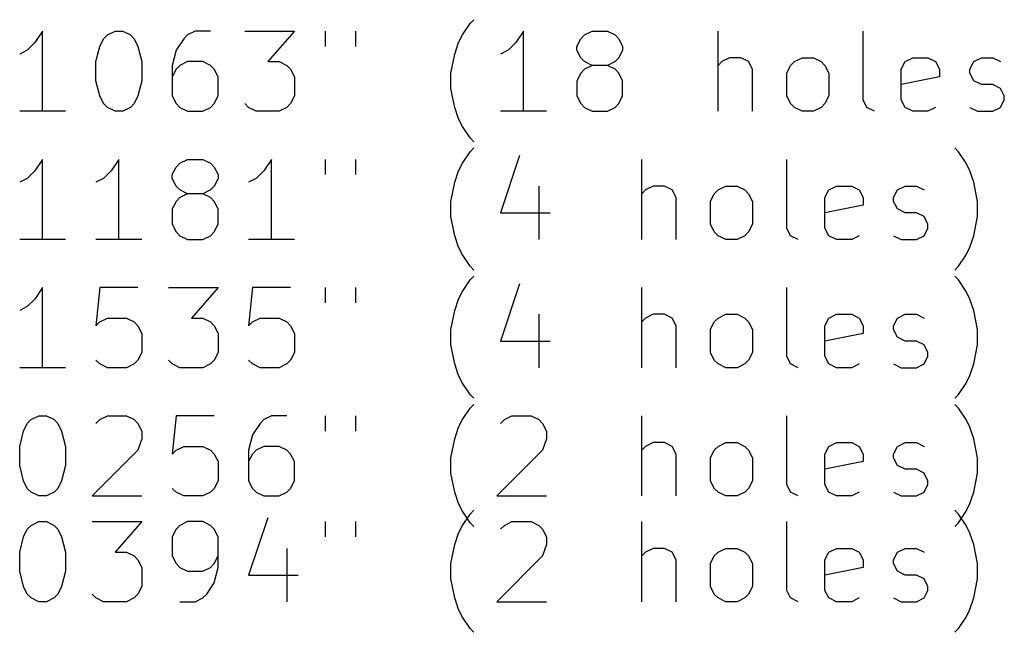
# Model space of a CAD drawing. Extents: x 148 to 250, y -219 to -100.
# Tile 3 of 8: x 174 to 199, y -219 to -204. Entities that reach past the tile are written whole.
import ezdxf

# ---------------------------------------------------------------- set-up
doc = ezdxf.new("R2010")
doc.units = 0
doc.layers.add('BLACK', color=7, linetype='CONTINUOUS')

msp = doc.modelspace()

# ---------------------------------------------------------------- linework, layer by layer
at = {"layer": 'BLACK', "linetype": 'CONTINUOUS'}
for p, q in [((185.424, -204.275), (185.519, -204.18)), ((185.233, -204.56), (185.424, -204.275)), ((174.757, -204.465), (174.567, -204.751)), ((174.757, -206.465), (174.757, -204.465)), ((176.186, -204.846), (176.281, -204.656)), ((176.281, -204.656), (176.376, -204.56)), ((176.376, -204.56), (176.567, -204.465)), ((176.567, -204.465), (176.757, -204.465)), ((176.757, -204.465), (176.948, -204.56)), ((176.948, -204.56), (177.043, -204.656)), ((177.043, -204.656), (177.138, -204.846)), ((178.281, -204.656), (178.09, -204.941)), ((178.376, -204.56), (178.281, -204.656)), ((178.567, -204.465), (178.376, -204.56)), ((178.948, -204.465), (178.567, -204.465)), ((179.805, -204.465), (181.043, -204.465)), ((181.043, -204.465), (180.376, -205.227)), ((181.805, -204.465), (181.805, -204.846)), ((182.567, -204.465), (182.567, -204.846)), ((185.138, -204.751), (185.233, -204.56)), ((186.757, -204.465), (186.567, -204.751)), ((186.757, -206.465), (186.757, -204.465)), ((188.09, -204.846), (188.186, -204.656)), ((188.186, -204.656), (188.281, -204.56)), ((188.281, -204.56), (188.471, -204.465)), ((188.471, -204.465), (188.852, -204.465)), ((188.852, -204.465), (189.043, -204.56)), ((189.043, -204.56), (189.138, -204.656)), ((189.138, -204.656), (189.233, -204.846)), ((191.614, -206.465), (191.614, -204.465)), ((195.233, -206.18), (195.233, -204.465)), ((174.567, -204.751), (174.376, -204.941)), ((176.09, -205.227), (176.186, -204.846)), ((177.138, -204.846), (177.233, -205.227)), ((185.043, -205.037), (185.138, -204.751)), ((186.567, -204.751), (186.376, -204.941)), ((188.09, -204.941), (188.09, -204.846)), ((189.233, -204.846), (189.233, -204.941)), ((174.376, -204.941), (174.186, -205.037)), ((178.09, -204.941), (177.995, -205.322)), ((184.948, -205.513), (185.043, -205.037)), ((186.376, -204.941), (186.186, -205.037)), ((188.186, -205.132), (188.09, -204.941)), ((188.281, -205.227), (188.186, -205.132)), ((189.138, -205.132), (189.043, -205.227)), ((189.233, -204.941), (189.138, -205.132)), ((191.9, -205.132), (191.71, -205.227)), ((192.186, -205.132), (191.9, -205.132)), ((192.376, -205.227), (192.186, -205.132)), ((193.519, -205.227), (193.71, -205.132)), ((193.71, -205.132), (193.995, -205.132)), ((193.995, -205.132), (194.186, -205.227)), ((196.281, -205.227), (196.471, -205.132)), ((196.471, -205.132), (196.852, -205.132)), ((196.852, -205.132), (197.043, -205.227)), ((197.995, -205.227), (198.186, -205.132)), ((198.186, -205.132), (198.471, -205.132)), ((198.471, -205.132), (198.662, -205.227)), ((176.09, -205.703), (176.09, -205.227)), ((177.233, -205.227), (177.233, -205.703)), ((177.995, -205.322), (177.995, -206.084)), ((178.186, -205.322), (178.09, -205.418)), ((178.376, -205.227), (178.186, -205.322)), ((178.757, -205.227), (178.376, -205.227)), ((178.948, -205.322), (178.757, -205.227)), ((179.043, -205.418), (178.948, -205.322)), ((180.376, -205.227), (180.662, -205.227)), ((180.662, -205.227), (180.852, -205.322)), ((180.852, -205.322), (180.948, -205.418)), ((188.471, -205.322), (188.281, -205.227)), ((188.471, -205.322), (188.281, -205.418)), ((188.852, -205.322), (188.471, -205.322)), ((189.043, -205.227), (188.852, -205.322)), ((189.043, -205.418), (188.852, -205.322)), ((191.71, -205.227), (191.614, -205.322)), ((192.471, -205.418), (192.376, -205.227)), ((193.329, -205.513), (193.424, -205.322)), ((193.424, -205.322), (193.519, -205.227)), ((194.186, -205.227), (194.281, -205.322)), ((194.281, -205.322), (194.376, -205.513)), ((196.186, -205.418), (196.281, -205.227)), ((197.043, -205.227), (197.138, -205.418)), ((197.9, -205.418), (197.995, -205.227)), ((178.09, -205.418), (177.995, -205.608)), ((179.138, -205.608), (179.043, -205.418)), ((179.138, -206.084), (179.138, -205.608)), ((180.948, -205.418), (181.043, -205.608)), ((181.043, -205.608), (181.043, -206.084)), ((184.948, -205.894), (184.948, -205.513)), ((188.186, -205.513), (188.09, -205.703)), ((188.281, -205.418), (188.186, -205.513)), ((189.138, -205.513), (189.043, -205.418)), ((189.233, -205.703), (189.138, -205.513)), ((192.471, -206.465), (192.471, -205.418)), ((193.329, -206.084), (193.329, -205.513)), ((194.376, -205.513), (194.376, -206.084)), ((196.186, -206.18), (196.186, -205.418)), ((197.138, -205.608), (196.186, -205.799)), ((197.138, -205.418), (197.138, -205.608)), ((197.9, -205.513), (197.9, -205.418)), ((197.995, -205.703), (197.9, -205.513)), ((176.186, -206.084), (176.09, -205.703)), ((177.233, -205.703), (177.138, -206.084)), ((185.043, -206.37), (184.948, -205.894)), ((188.09, -205.703), (188.09, -206.084)), ((189.233, -206.084), (189.233, -205.703)), ((198.186, -205.799), (197.995, -205.703)), ((198.471, -205.799), (198.186, -205.799)), ((198.662, -205.894), (198.471, -205.799)), ((198.757, -206.084), (198.662, -205.894)), ((176.281, -206.275), (176.186, -206.084)), ((177.138, -206.084), (177.043, -206.275)), ((177.995, -206.084), (178.09, -206.275)), ((179.043, -206.275), (179.138, -206.084)), ((181.043, -206.084), (180.948, -206.275)), ((188.09, -206.084), (188.186, -206.275)), ((189.138, -206.275), (189.233, -206.084)), ((193.424, -206.275), (193.329, -206.084)), ((194.376, -206.084), (194.281, -206.275)), ((198.757, -206.18), (198.757, -206.084)), ((176.376, -206.37), (176.281, -206.275)), ((176.567, -206.465), (176.376, -206.37)), ((176.948, -206.37), (176.757, -206.465)), ((177.043, -206.275), (176.948, -206.37)), ((178.09, -206.275), (178.186, -206.37)), ((178.186, -206.37), (178.376, -206.465)), ((178.757, -206.465), (178.948, -206.37)), ((178.948, -206.37), (179.043, -206.275)), ((179.9, -206.37), (179.805, -206.275)), ((180.09, -206.465), (179.9, -206.37)), ((180.852, -206.37), (180.662, -206.465)), ((180.948, -206.275), (180.852, -206.37)), ((185.138, -206.656), (185.043, -206.37)), ((188.186, -206.275), (188.281, -206.37)), ((188.281, -206.37), (188.471, -206.465)), ((188.852, -206.465), (189.043, -206.37)), ((189.043, -206.37), (189.138, -206.275)), ((193.519, -206.37), (193.424, -206.275)), ((193.71, -206.465), (193.519, -206.37)), ((194.186, -206.37), (193.995, -206.465)), ((194.281, -206.275), (194.186, -206.37)), ((195.329, -206.37), (195.233, -206.18)), ((195.519, -206.465), (195.329, -206.37)), ((196.281, -206.37), (196.186, -206.18)), ((196.471, -206.465), (196.281, -206.37)), ((197.043, -206.37), (196.852, -206.465)), ((197.9, -206.37), (198.09, -206.465)), ((198.471, -206.465), (198.662, -206.37)), ((198.662, -206.37), (198.757, -206.18)), ((175.329, -206.465), (174.186, -206.465)), ((176.757, -206.465), (176.567, -206.465)), ((178.376, -206.465), (178.757, -206.465)), ((180.662, -206.465), (180.09, -206.465)), ((187.329, -206.465), (186.186, -206.465)), ((188.471, -206.465), (188.852, -206.465)), ((193.995, -206.465), (193.71, -206.465)), ((196.852, -206.465), (196.471, -206.465)), ((198.09, -206.465), (198.471, -206.465)), ((185.233, -206.846), (185.138, -206.656)), ((185.424, -207.132), (185.233, -206.846)), ((185.519, -207.227), (185.424, -207.132)), ((185.233, -207.76), (185.424, -207.475)), ((185.424, -207.475), (185.519, -207.38)), ((186.662, -207.57), (186.186, -208.999)), ((197.614, -207.475), (197.519, -207.38)), ((197.805, -207.76), (197.614, -207.475)), ((174.757, -207.665), (174.567, -207.951)), ((174.757, -209.665), (174.757, -207.665)), ((176.662, -207.665), (176.471, -207.951)), ((176.662, -209.665), (176.662, -207.665)), ((177.995, -208.046), (178.09, -207.856)), ((178.09, -207.856), (178.186, -207.76)), ((178.186, -207.76), (178.376, -207.665)), ((178.376, -207.665), (178.757, -207.665)), ((178.757, -207.665), (178.948, -207.76)), ((178.948, -207.76), (179.043, -207.856)), ((179.043, -207.856), (179.138, -208.046)), ((180.471, -207.665), (180.281, -207.951)), ((180.471, -209.665), (180.471, -207.665)), ((181.805, -207.665), (181.805, -208.046)), ((182.567, -207.665), (182.567, -208.046)), ((185.138, -207.951), (185.233, -207.76)), ((189.71, -209.665), (189.71, -207.665)), ((193.329, -209.38), (193.329, -207.665)), ((197.9, -207.951), (197.805, -207.76)), ((174.567, -207.951), (174.376, -208.141)), ((176.471, -207.951), (176.281, -208.141)), ((177.995, -208.141), (177.995, -208.046)), ((179.138, -208.046), (179.138, -208.141)), ((180.281, -207.951), (180.09, -208.141)), ((185.043, -208.237), (185.138, -207.951)), ((197.995, -208.237), (197.9, -207.951)), ((174.376, -208.141), (174.186, -208.237)), ((176.281, -208.141), (176.09, -208.237)), ((178.09, -208.332), (177.995, -208.141)), ((178.186, -208.427), (178.09, -208.332)), ((179.043, -208.332), (178.948, -208.427)), ((179.138, -208.141), (179.043, -208.332)), ((180.09, -208.141), (179.9, -208.237)), ((184.948, -208.713), (185.043, -208.237)), ((187.138, -208.332), (187.138, -209.665)), ((189.995, -208.332), (189.805, -208.427)), ((190.281, -208.332), (189.995, -208.332)), ((190.471, -208.427), (190.281, -208.332)), ((191.614, -208.427), (191.805, -208.332)), ((191.805, -208.332), (192.09, -208.332)), ((192.09, -208.332), (192.281, -208.427)), ((194.376, -208.427), (194.567, -208.332)), ((194.567, -208.332), (194.948, -208.332)), ((194.948, -208.332), (195.138, -208.427)), ((196.09, -208.427), (196.281, -208.332)), ((196.281, -208.332), (196.567, -208.332)), ((196.567, -208.332), (196.757, -208.427)), ((198.09, -208.713), (197.995, -208.237)), ((178.376, -208.522), (178.186, -208.427)), ((178.376, -208.522), (178.186, -208.618)), ((178.757, -208.522), (178.376, -208.522)), ((178.948, -208.427), (178.757, -208.522)), ((178.948, -208.618), (178.757, -208.522)), ((189.805, -208.427), (189.71, -208.522)), ((190.567, -208.618), (190.471, -208.427)), ((191.424, -208.713), (191.519, -208.522)), ((191.519, -208.522), (191.614, -208.427)), ((192.281, -208.427), (192.376, -208.522)), ((192.376, -208.522), (192.471, -208.713)), ((194.281, -208.618), (194.376, -208.427)), ((195.138, -208.427), (195.233, -208.618)), ((195.995, -208.618), (196.09, -208.427)), ((178.09, -208.713), (177.995, -208.903)), ((178.186, -208.618), (178.09, -208.713)), ((179.043, -208.713), (178.948, -208.618)), ((179.138, -208.903), (179.043, -208.713)), ((184.948, -209.094), (184.948, -208.713)), ((190.567, -209.665), (190.567, -208.618)), ((191.424, -209.284), (191.424, -208.713)), ((192.471, -208.713), (192.471, -209.284)), ((194.281, -209.38), (194.281, -208.618)), ((195.233, -208.808), (194.281, -208.999)), ((195.233, -208.618), (195.233, -208.808)), ((195.995, -208.713), (195.995, -208.618)), ((196.09, -208.903), (195.995, -208.713)), ((198.09, -209.094), (198.09, -208.713)), ((177.995, -208.903), (177.995, -209.284)), ((179.138, -209.284), (179.138, -208.903)), ((185.043, -209.57), (184.948, -209.094)), ((186.186, -208.999), (187.424, -208.999)), ((196.281, -208.999), (196.09, -208.903)), ((196.567, -208.999), (196.281, -208.999)), ((196.757, -209.094), (196.567, -208.999)), ((196.852, -209.284), (196.757, -209.094)), ((197.995, -209.57), (198.09, -209.094)), ((177.995, -209.284), (178.09, -209.475)), ((179.043, -209.475), (179.138, -209.284)), ((191.519, -209.475), (191.424, -209.284)), ((192.471, -209.284), (192.376, -209.475)), ((196.852, -209.38), (196.852, -209.284)), ((178.09, -209.475), (178.186, -209.57)), ((178.186, -209.57), (178.376, -209.665)), ((178.757, -209.665), (178.948, -209.57)), ((178.948, -209.57), (179.043, -209.475)), ((185.138, -209.856), (185.043, -209.57)), ((191.614, -209.57), (191.519, -209.475)), ((191.805, -209.665), (191.614, -209.57)), ((192.281, -209.57), (192.09, -209.665)), ((192.376, -209.475), (192.281, -209.57)), ((193.424, -209.57), (193.329, -209.38)), ((193.614, -209.665), (193.424, -209.57)), ((194.376, -209.57), (194.281, -209.38)), ((194.567, -209.665), (194.376, -209.57)), ((195.138, -209.57), (194.948, -209.665)), ((195.995, -209.57), (196.186, -209.665)), ((196.567, -209.665), (196.757, -209.57)), ((196.757, -209.57), (196.852, -209.38)), ((197.9, -209.856), (197.995, -209.57)), ((175.329, -209.665), (174.186, -209.665)), ((177.233, -209.665), (176.09, -209.665)), ((178.376, -209.665), (178.757, -209.665)), ((181.043, -209.665), (179.9, -209.665)), ((192.09, -209.665), (191.805, -209.665)), ((194.948, -209.665), (194.567, -209.665)), ((196.186, -209.665), (196.567, -209.665)), ((185.233, -210.046), (185.138, -209.856)), ((185.424, -210.332), (185.233, -210.046)), ((197.614, -210.332), (197.805, -210.046)), ((197.805, -210.046), (197.9, -209.856)), ((185.519, -210.427), (185.424, -210.332)), ((197.519, -210.427), (197.614, -210.332)), ((185.233, -210.96), (185.424, -210.675)), ((185.424, -210.675), (185.519, -210.58)), ((186.662, -210.77), (186.186, -212.199)), ((197.614, -210.675), (197.519, -210.58)), ((197.805, -210.96), (197.614, -210.675)), ((174.757, -210.865), (174.567, -211.151)), ((174.757, -212.865), (174.757, -210.865)), ((176.186, -210.865), (176.09, -211.818)), ((177.138, -210.865), (176.186, -210.865)), ((177.9, -210.865), (179.138, -210.865)), ((179.138, -210.865), (178.471, -211.627)), ((179.995, -210.865), (179.9, -211.818)), ((180.948, -210.865), (179.995, -210.865)), ((181.805, -210.865), (181.805, -211.246)), ((182.567, -210.865), (182.567, -211.246)), ((185.138, -211.151), (185.233, -210.96)), ((189.71, -212.865), (189.71, -210.865)), ((193.329, -212.58), (193.329, -210.865)), ((197.9, -211.151), (197.805, -210.96)), ((174.567, -211.151), (174.376, -211.341)), ((185.043, -211.437), (185.138, -211.151)), ((197.995, -211.437), (197.9, -211.151)), ((174.376, -211.341), (174.186, -211.437)), ((184.948, -211.913), (185.043, -211.437)), ((187.138, -211.532), (187.138, -212.865)), ((189.995, -211.532), (189.805, -211.627)), ((190.281, -211.532), (189.995, -211.532)), ((190.471, -211.627), (190.281, -211.532)), ((191.614, -211.627), (191.805, -211.532)), ((191.805, -211.532), (192.09, -211.532)), ((192.09, -211.532), (192.281, -211.627)), ((194.376, -211.627), (194.567, -211.532)), ((194.567, -211.532), (194.948, -211.532)), ((194.948, -211.532), (195.138, -211.627)), ((196.09, -211.627), (196.281, -211.532)), ((196.281, -211.532), (196.567, -211.532)), ((196.567, -211.532), (196.757, -211.627)), ((198.09, -211.913), (197.995, -211.437)), ((176.09, -211.818), (176.186, -211.722)), ((176.186, -211.722), (176.376, -211.627)), ((176.376, -211.627), (176.852, -211.627)), ((176.852, -211.627), (177.043, -211.722)), ((177.043, -211.722), (177.138, -211.818)), ((178.471, -211.627), (178.757, -211.627)), ((178.757, -211.627), (178.948, -211.722)), ((178.948, -211.722), (179.043, -211.818)), ((179.9, -211.818), (179.995, -211.722)), ((179.995, -211.722), (180.186, -211.627)), ((180.186, -211.627), (180.662, -211.627)), ((180.662, -211.627), (180.852, -211.722)), ((180.852, -211.722), (180.948, -211.818)), ((189.805, -211.627), (189.71, -211.722)), ((190.567, -211.818), (190.471, -211.627)), ((191.424, -211.913), (191.519, -211.722)), ((191.519, -211.722), (191.614, -211.627)), ((192.281, -211.627), (192.376, -211.722)), ((192.376, -211.722), (192.471, -211.913)), ((194.281, -211.818), (194.376, -211.627)), ((195.138, -211.627), (195.233, -211.818)), ((195.995, -211.818), (196.09, -211.627)), ((177.138, -211.818), (177.233, -212.008)), ((177.233, -212.008), (177.233, -212.484)), ((179.043, -211.818), (179.138, -212.008)), ((179.138, -212.008), (179.138, -212.484)), ((180.948, -211.818), (181.043, -212.008)), ((181.043, -212.008), (181.043, -212.484)), ((184.948, -212.294), (184.948, -211.913)), ((190.567, -212.865), (190.567, -211.818)), ((191.424, -212.484), (191.424, -211.913)), ((192.471, -211.913), (192.471, -212.484)), ((194.281, -212.58), (194.281, -211.818)), ((195.233, -212.008), (194.281, -212.199)), ((195.233, -211.818), (195.233, -212.008)), ((195.995, -211.913), (195.995, -211.818)), ((196.09, -212.103), (195.995, -211.913)), ((198.09, -212.294), (198.09, -211.913)), ((186.186, -212.199), (187.424, -212.199)), ((196.281, -212.199), (196.09, -212.103)), ((196.567, -212.199), (196.281, -212.199)), ((196.757, -212.294), (196.567, -212.199)), ((177.233, -212.484), (177.138, -212.675)), ((179.138, -212.484), (179.043, -212.675)), ((181.043, -212.484), (180.948, -212.675)), ((185.043, -212.77), (184.948, -212.294)), ((191.519, -212.675), (191.424, -212.484)), ((192.471, -212.484), (192.376, -212.675)), ((196.852, -212.484), (196.757, -212.294)), ((196.852, -212.58), (196.852, -212.484)), ((197.995, -212.77), (198.09, -212.294)), ((176.186, -212.77), (176.09, -212.675)), ((176.376, -212.865), (176.186, -212.77)), ((177.043, -212.77), (176.852, -212.865)), ((177.138, -212.675), (177.043, -212.77)), ((177.995, -212.77), (177.9, -212.675)), ((178.186, -212.865), (177.995, -212.77)), ((178.948, -212.77), (178.757, -212.865)), ((179.043, -212.675), (178.948, -212.77)), ((179.995, -212.77), (179.9, -212.675)), ((180.186, -212.865), (179.995, -212.77)), ((180.852, -212.77), (180.662, -212.865)), ((180.948, -212.675), (180.852, -212.77)), ((185.138, -213.056), (185.043, -212.77)), ((191.614, -212.77), (191.519, -212.675)), ((191.805, -212.865), (191.614, -212.77)), ((192.281, -212.77), (192.09, -212.865)), ((192.376, -212.675), (192.281, -212.77)), ((193.424, -212.77), (193.329, -212.58)), ((193.614, -212.865), (193.424, -212.77)), ((194.376, -212.77), (194.281, -212.58)), ((194.567, -212.865), (194.376, -212.77)), ((195.138, -212.77), (194.948, -212.865)), ((195.995, -212.77), (196.186, -212.865)), ((196.567, -212.865), (196.757, -212.77)), ((196.757, -212.77), (196.852, -212.58)), ((197.9, -213.056), (197.995, -212.77)), ((175.329, -212.865), (174.186, -212.865)), ((176.852, -212.865), (176.376, -212.865)), ((178.757, -212.865), (178.186, -212.865)), ((180.662, -212.865), (180.186, -212.865)), ((192.09, -212.865), (191.805, -212.865)), ((194.948, -212.865), (194.567, -212.865)), ((196.186, -212.865), (196.567, -212.865)), ((185.233, -213.246), (185.138, -213.056)), ((185.424, -213.532), (185.233, -213.246)), ((197.614, -213.532), (197.805, -213.246)), ((197.805, -213.246), (197.9, -213.056)), ((185.519, -213.627), (185.424, -213.532)), ((197.519, -213.627), (197.614, -213.532)), ((185.233, -214.16), (185.424, -213.875)), ((185.424, -213.875), (185.519, -213.78)), ((197.614, -213.875), (197.519, -213.78)), ((197.805, -214.16), (197.614, -213.875)), ((174.281, -214.446), (174.376, -214.256)), ((174.376, -214.256), (174.471, -214.16)), ((174.471, -214.16), (174.662, -214.065)), ((174.662, -214.065), (174.852, -214.065)), ((174.852, -214.065), (175.043, -214.16)), ((175.043, -214.16), (175.138, -214.256)), ((175.138, -214.256), (175.233, -214.446)), ((176.09, -214.256), (176.186, -214.16)), ((176.186, -214.16), (176.376, -214.065)), ((176.376, -214.065), (176.852, -214.065)), ((176.852, -214.065), (177.043, -214.16)), ((177.043, -214.16), (177.138, -214.256)), ((177.138, -214.256), (177.233, -214.446)), ((178.09, -214.065), (177.995, -215.018)), ((179.043, -214.065), (178.09, -214.065)), ((180.186, -214.256), (179.995, -214.541)), ((180.281, -214.16), (180.186, -214.256)), ((180.471, -214.065), (180.281, -214.16)), ((180.852, -214.065), (180.471, -214.065)), ((181.805, -214.065), (181.805, -214.446)), ((182.567, -214.065), (182.567, -214.446)), ((185.138, -214.351), (185.233, -214.16)), ((186.186, -214.256), (186.281, -214.16)), ((186.281, -214.16), (186.471, -214.065)), ((186.471, -214.065), (186.948, -214.065)), ((186.948, -214.065), (187.138, -214.16)), ((187.138, -214.16), (187.233, -214.256)), ((187.233, -214.256), (187.329, -214.446)), ((189.71, -216.065), (189.71, -214.065)), ((193.329, -215.78), (193.329, -214.065)), ((197.9, -214.351), (197.805, -214.16)), ((174.186, -214.827), (174.281, -214.446)), ((175.233, -214.446), (175.329, -214.827)), ((177.233, -214.446), (177.233, -214.637)), ((185.043, -214.637), (185.138, -214.351)), ((187.329, -214.446), (187.329, -214.637)), ((197.995, -214.637), (197.9, -214.351)), ((177.233, -214.637), (177.138, -214.922)), ((179.995, -214.541), (179.9, -214.922)), ((184.948, -215.113), (185.043, -214.637)), ((187.329, -214.637), (187.233, -214.922)), ((189.995, -214.732), (189.805, -214.827)), ((190.281, -214.732), (189.995, -214.732)), ((190.471, -214.827), (190.281, -214.732)), ((191.614, -214.827), (191.805, -214.732)), ((191.805, -214.732), (192.09, -214.732)), ((192.09, -214.732), (192.281, -214.827)), ((194.376, -214.827), (194.567, -214.732)), ((194.567, -214.732), (194.948, -214.732)), ((194.948, -214.732), (195.138, -214.827)), ((196.09, -214.827), (196.281, -214.732)), ((196.281, -214.732), (196.567, -214.732)), ((196.567, -214.732), (196.757, -214.827)), ((198.09, -215.113), (197.995, -214.637)), ((174.186, -215.303), (174.186, -214.827)), ((175.329, -214.827), (175.329, -215.303)), ((177.138, -214.922), (175.995, -216.065)), ((177.995, -215.018), (178.09, -214.922)), ((178.09, -214.922), (178.281, -214.827)), ((178.281, -214.827), (178.757, -214.827)), ((178.757, -214.827), (178.948, -214.922)), ((178.948, -214.922), (179.043, -215.018)), ((179.9, -214.922), (179.9, -215.684)), ((180.09, -214.922), (179.995, -215.018)), ((180.281, -214.827), (180.09, -214.922)), ((180.662, -214.827), (180.281, -214.827)), ((180.852, -214.922), (180.662, -214.827)), ((180.948, -215.018), (180.852, -214.922)), ((187.233, -214.922), (186.09, -216.065)), ((189.805, -214.827), (189.71, -214.922)), ((190.567, -215.018), (190.471, -214.827)), ((191.424, -215.113), (191.519, -214.922)), ((191.519, -214.922), (191.614, -214.827)), ((192.281, -214.827), (192.376, -214.922)), ((192.376, -214.922), (192.471, -215.113)), ((194.281, -215.018), (194.376, -214.827)), ((195.138, -214.827), (195.233, -215.018)), ((195.995, -215.018), (196.09, -214.827)), ((179.043, -215.018), (179.138, -215.208)), ((179.138, -215.208), (179.138, -215.684)), ((179.995, -215.018), (179.9, -215.208)), ((181.043, -215.208), (180.948, -215.018)), ((181.043, -215.684), (181.043, -215.208)), ((184.948, -215.494), (184.948, -215.113)), ((190.567, -216.065), (190.567, -215.018)), ((191.424, -215.684), (191.424, -215.113)), ((192.471, -215.113), (192.471, -215.684)), ((194.281, -215.78), (194.281, -215.018)), ((195.233, -215.208), (194.281, -215.399)), ((195.233, -215.018), (195.233, -215.208)), ((195.995, -215.113), (195.995, -215.018)), ((196.09, -215.303), (195.995, -215.113)), ((198.09, -215.494), (198.09, -215.113)), ((174.281, -215.684), (174.186, -215.303)), ((175.329, -215.303), (175.233, -215.684)), ((196.281, -215.399), (196.09, -215.303)), ((196.567, -215.399), (196.281, -215.399)), ((196.757, -215.494), (196.567, -215.399)), ((174.376, -215.875), (174.281, -215.684)), ((175.233, -215.684), (175.138, -215.875)), ((179.138, -215.684), (179.043, -215.875)), ((179.9, -215.684), (179.995, -215.875)), ((180.948, -215.875), (181.043, -215.684)), ((185.043, -215.97), (184.948, -215.494)), ((191.519, -215.875), (191.424, -215.684)), ((192.471, -215.684), (192.376, -215.875)), ((196.852, -215.684), (196.757, -215.494)), ((196.852, -215.78), (196.852, -215.684)), ((197.995, -215.97), (198.09, -215.494)), ((174.471, -215.97), (174.376, -215.875)), ((174.662, -216.065), (174.471, -215.97)), ((175.043, -215.97), (174.852, -216.065)), ((175.138, -215.875), (175.043, -215.97)), ((178.09, -215.97), (177.995, -215.875)), ((178.281, -216.065), (178.09, -215.97)), ((178.948, -215.97), (178.757, -216.065)), ((179.043, -215.875), (178.948, -215.97)), ((179.995, -215.875), (180.09, -215.97)), ((180.09, -215.97), (180.281, -216.065)), ((180.662, -216.065), (180.852, -215.97)), ((180.852, -215.97), (180.948, -215.875)), ((185.138, -216.256), (185.043, -215.97)), ((191.614, -215.97), (191.519, -215.875)), ((191.805, -216.065), (191.614, -215.97)), ((192.281, -215.97), (192.09, -216.065)), ((192.376, -215.875), (192.281, -215.97)), ((193.424, -215.97), (193.329, -215.78)), ((193.614, -216.065), (193.424, -215.97)), ((194.376, -215.97), (194.281, -215.78)), ((194.567, -216.065), (194.376, -215.97)), ((195.138, -215.97), (194.948, -216.065)), ((195.995, -215.97), (196.186, -216.065)), ((196.567, -216.065), (196.757, -215.97)), ((196.757, -215.97), (196.852, -215.78)), ((197.9, -216.256), (197.995, -215.97)), ((174.852, -216.065), (174.662, -216.065)), ((175.995, -216.065), (177.233, -216.065)), ((178.757, -216.065), (178.281, -216.065)), ((180.281, -216.065), (180.662, -216.065)), ((186.09, -216.065), (187.329, -216.065)), ((192.09, -216.065), (191.805, -216.065)), ((194.948, -216.065), (194.567, -216.065)), ((196.186, -216.065), (196.567, -216.065)), ((185.233, -216.446), (185.138, -216.256)), ((185.424, -216.732), (185.233, -216.446)), ((185.424, -216.515), (185.519, -216.42)), ((197.614, -216.515), (197.519, -216.42)), ((197.614, -216.732), (197.805, -216.446)), ((197.805, -216.446), (197.9, -216.256)), ((174.471, -216.8), (174.662, -216.705)), ((174.662, -216.705), (174.852, -216.705)), ((174.852, -216.705), (175.043, -216.8)), ((175.995, -216.705), (177.233, -216.705)), ((177.233, -216.705), (176.567, -217.467)), ((178.376, -216.705), (178.186, -216.8)), ((178.757, -216.705), (178.376, -216.705)), ((178.948, -216.8), (178.757, -216.705)), ((180.376, -216.61), (179.9, -218.039)), ((181.805, -216.705), (181.805, -217.086)), ((182.567, -216.705), (182.567, -217.086)), ((185.233, -216.8), (185.424, -216.515)), ((186.281, -216.8), (186.471, -216.705)), ((186.471, -216.705), (186.948, -216.705)), ((186.948, -216.705), (187.138, -216.8)), ((189.71, -218.705), (189.71, -216.705)), ((193.329, -218.42), (193.329, -216.705)), ((197.805, -216.8), (197.614, -216.515)), ((174.281, -217.086), (174.376, -216.896)), ((174.376, -216.896), (174.471, -216.8)), ((175.043, -216.8), (175.138, -216.896)), ((175.138, -216.896), (175.233, -217.086)), ((178.09, -216.896), (177.995, -217.086)), ((178.186, -216.8), (178.09, -216.896)), ((179.043, -216.896), (178.948, -216.8)), ((179.138, -217.086), (179.043, -216.896)), ((185.138, -216.991), (185.233, -216.8)), ((185.519, -216.827), (185.424, -216.732)), ((186.186, -216.896), (186.281, -216.8)), ((187.138, -216.8), (187.233, -216.896)), ((187.233, -216.896), (187.329, -217.086)), ((197.519, -216.827), (197.614, -216.732)), ((197.9, -216.991), (197.805, -216.8)), ((174.186, -217.467), (174.281, -217.086)), ((175.233, -217.086), (175.329, -217.467)), ((177.995, -217.086), (177.995, -217.562)), ((179.138, -217.848), (179.138, -217.086)), ((185.043, -217.277), (185.138, -216.991)), ((187.329, -217.086), (187.329, -217.277)), ((197.995, -217.277), (197.9, -216.991)), ((180.852, -217.372), (180.852, -218.705)), ((184.948, -217.753), (185.043, -217.277)), ((187.329, -217.277), (187.233, -217.562)), ((189.995, -217.372), (189.805, -217.467)), ((190.281, -217.372), (189.995, -217.372)), ((190.471, -217.467), (190.281, -217.372)), ((191.614, -217.467), (191.805, -217.372)), ((191.805, -217.372), (192.09, -217.372)), ((192.09, -217.372), (192.281, -217.467)), ((194.376, -217.467), (194.567, -217.372)), ((194.567, -217.372), (194.948, -217.372)), ((194.948, -217.372), (195.138, -217.467)), ((196.09, -217.467), (196.281, -217.372)), ((196.281, -217.372), (196.567, -217.372)), ((196.567, -217.372), (196.757, -217.467)), ((198.09, -217.753), (197.995, -217.277)), ((174.186, -217.943), (174.186, -217.467)), ((175.329, -217.467), (175.329, -217.943)), ((176.567, -217.467), (176.852, -217.467)), ((176.852, -217.467), (177.043, -217.562)), ((177.043, -217.562), (177.138, -217.658)), ((177.138, -217.658), (177.233, -217.848)), ((177.995, -217.562), (178.09, -217.753)), ((179.043, -217.753), (179.138, -217.562)), ((187.233, -217.562), (186.09, -218.705)), ((189.805, -217.467), (189.71, -217.562)), ((190.567, -217.658), (190.471, -217.467)), ((190.567, -218.705), (190.567, -217.658)), ((191.424, -217.753), (191.519, -217.562)), ((191.519, -217.562), (191.614, -217.467)), ((192.281, -217.467), (192.376, -217.562)), ((192.376, -217.562), (192.471, -217.753)), ((194.281, -217.658), (194.376, -217.467)), ((194.281, -218.42), (194.281, -217.658)), ((195.138, -217.467), (195.233, -217.658)), ((195.233, -217.658), (195.233, -217.848)), ((195.995, -217.658), (196.09, -217.467)), ((195.995, -217.753), (195.995, -217.658)), ((174.281, -218.324), (174.186, -217.943)), ((175.329, -217.943), (175.233, -218.324)), ((177.233, -217.848), (177.233, -218.324)), ((178.09, -217.753), (178.186, -217.848)), ((178.186, -217.848), (178.376, -217.943)), ((178.376, -217.943), (178.757, -217.943)), ((178.757, -217.943), (178.948, -217.848)), ((178.948, -217.848), (179.043, -217.753)), ((179.043, -218.229), (179.138, -217.848)), ((184.948, -218.134), (184.948, -217.753)), ((191.424, -218.324), (191.424, -217.753)), ((192.471, -217.753), (192.471, -218.324)), ((195.233, -217.848), (194.281, -218.039)), ((196.09, -217.943), (195.995, -217.753)), ((196.281, -218.039), (196.09, -217.943)), ((198.09, -218.134), (198.09, -217.753)), ((179.9, -218.039), (181.138, -218.039)), ((185.043, -218.61), (184.948, -218.134)), ((196.567, -218.039), (196.281, -218.039)), ((196.757, -218.134), (196.567, -218.039)), ((196.852, -218.324), (196.757, -218.134)), ((197.995, -218.61), (198.09, -218.134)), ((174.376, -218.515), (174.281, -218.324)), ((175.233, -218.324), (175.138, -218.515)), ((177.233, -218.324), (177.138, -218.515)), ((178.852, -218.515), (179.043, -218.229)), ((191.519, -218.515), (191.424, -218.324)), ((192.471, -218.324), (192.376, -218.515)), ((193.424, -218.61), (193.329, -218.42)), ((194.376, -218.61), (194.281, -218.42)), ((196.757, -218.61), (196.852, -218.42)), ((196.852, -218.42), (196.852, -218.324)), ((174.471, -218.61), (174.376, -218.515)), ((174.662, -218.705), (174.471, -218.61)), ((175.043, -218.61), (174.852, -218.705)), ((175.138, -218.515), (175.043, -218.61)), ((176.09, -218.61), (175.995, -218.515)), ((176.281, -218.705), (176.09, -218.61)), ((177.043, -218.61), (176.852, -218.705)), ((177.138, -218.515), (177.043, -218.61)), ((178.567, -218.705), (178.757, -218.61)), ((178.757, -218.61), (178.852, -218.515)), ((185.138, -218.896), (185.043, -218.61)), ((191.614, -218.61), (191.519, -218.515)), ((191.805, -218.705), (191.614, -218.61)), ((192.281, -218.61), (192.09, -218.705)), ((192.376, -218.515), (192.281, -218.61)), ((193.614, -218.705), (193.424, -218.61)), ((194.567, -218.705), (194.376, -218.61)), ((195.138, -218.61), (194.948, -218.705)), ((195.995, -218.61), (196.186, -218.705)), ((196.567, -218.705), (196.757, -218.61)), ((197.9, -218.896), (197.995, -218.61)), ((174.852, -218.705), (174.662, -218.705)), ((176.852, -218.705), (176.281, -218.705)), ((178.186, -218.705), (178.567, -218.705)), ((185.233, -219.086), (185.138, -218.896)), ((186.09, -218.705), (187.329, -218.705)), ((192.09, -218.705), (191.805, -218.705)), ((194.948, -218.705), (194.567, -218.705)), ((196.186, -218.705), (196.567, -218.705)), ((197.805, -219.086), (197.9, -218.896)), ((185.424, -219.372), (185.233, -219.086)), ((197.614, -219.372), (197.805, -219.086)), ((185.519, -219.467), (185.424, -219.372)), ((197.519, -219.467), (197.614, -219.372))]:
    msp.add_line(p, q, dxfattribs=at)

doc.saveas('drawing.dxf')
